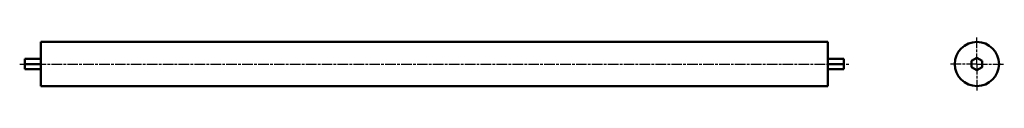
# Model space of a CAD drawing. Header units: millimetres. Extents: x 94 to 1209, y 20 to 82.
import ezdxf

# ---------------------------------------------------------------- set-up
doc = ezdxf.new("R2010")
doc.units = ezdxf.units.MM
doc.linetypes.add('AM_ISO08W050', pattern=[18, 12, -1.5, 3, -1.5])
doc.layers.add('CENTERLINES', color=4, linetype='AM_ISO08W050', lineweight=25)
doc.layers.add('VISIBLE EDGES', color=7, linetype='Continuous', lineweight=50)

msp = doc.modelspace()

# ---------------------------------------------------------------- linework, layer by layer
at = {"layer": 'CENTERLINES'}
for p, q in [((1177.9, 51), (1177.9, 82)), ((93.9, 51), (1033, 51)), ((1177.9, 51), (1146.9, 51)), ((1177.9, 51), (1177.9, 20)), ((1177.9, 51), (1208.9, 51))]:
    msp.add_line(p, q, dxfattribs=at)
at = {"layer": 'VISIBLE EDGES'}
for p, q in [((117.9, 76), (117.9, 26)), ((117.9, 76), (1009, 76)), ((1009, 76), (1009, 26)), ((99.9, 57), (117.9, 57)), ((99.9, 57), (99.9, 45)), ((117.9, 57), (117.9, 45)), ((1009, 57), (1027, 57)), ((1009, 57), (1009, 45)), ((1027, 57), (1027, 45)), ((99.9, 51), (117.9, 51)), ((99.9, 45), (117.9, 45)), ((1009, 51), (1027, 51)), ((1009, 45), (1027, 45)), ((117.9, 26), (1009, 26))]:
    msp.add_line(p, q, dxfattribs=at)
msp.add_lwpolyline([(1183.9, 54.5), (1177.9, 57.9), (1171.9, 54.5), (1171.9, 47.5), (1177.9, 44.1), (1183.9, 47.5), (1183.9, 54.5)], dxfattribs=at)
msp.add_lwpolyline([(1183.9, 54.5), (1177.9, 57.9), (1171.9, 54.5), (1171.9, 47.5), (1177.9, 44.1), (1183.9, 47.5), (1183.9, 54.5)], dxfattribs=at)
msp.add_circle((1177.9, 51), 25, dxfattribs=at)

doc.saveas('drawing.dxf')
